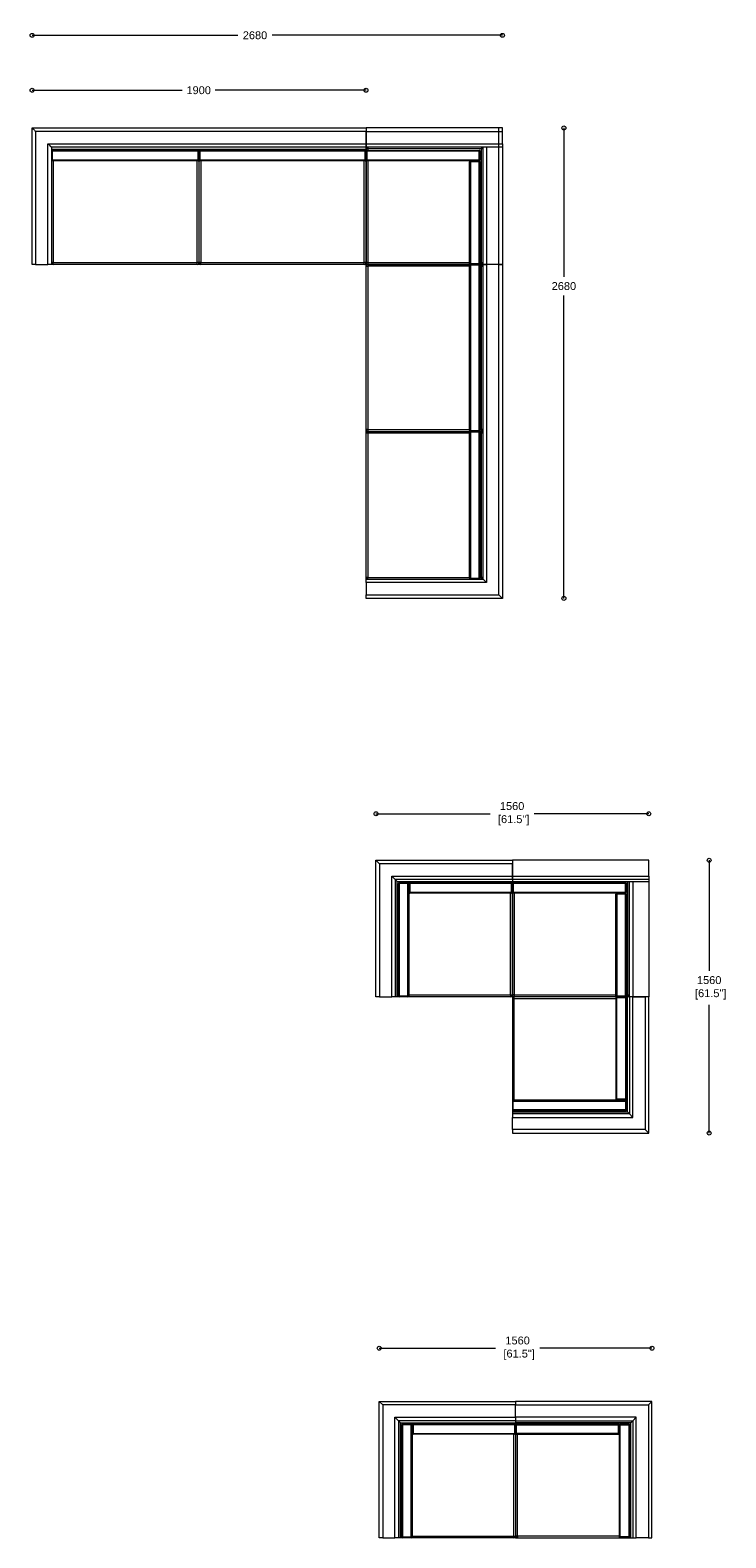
# Model space of a CAD drawing. Header units: millimetres. Extents: x 71 to 61091, y -7 to 19089.
# Tile 9 of 10: x 50438 to 54418, y 6950 to 15572. Entities that reach past the tile are written whole.
import ezdxf

# ---------------------------------------------------------------- set-up
doc = ezdxf.new("R2010")
doc.units = ezdxf.units.MM
doc.header["$PDSIZE"] = -1
doc.layers.add('BOSS DIM', color=3, linetype='Continuous', lineweight=9)
doc.layers.add('BOSS DRAWING', color=7, linetype='Continuous', lineweight=15)
doc.styles.add('ARIAL', font='arial.ttf')
doc.dimstyles.new('BOSS WEB', dxfattribs={"dimscale": 0, "dimtxt": 1.5, "dimasz": 1.5, "dimexe": 1, "dimexo": 1, "dimgap": 1, "dimtad": 0, "dimtih": 1, "dimtoh": 1, "dimdec": 0, "dimrnd": 5, "dimzin": 9, "dimdsep": 46, "dimtxsty": 'ARIAL', "dimblk": 'SMALL', "dimcen": 0, "dimse1": 1, "dimse2": 1, "dimclrd": 256, "dimclre": 256, "dimclrt": 256, "dimadec": 1, "dimazin": 2, "dimtfac": 1, "dimtdec": 0, "dimtofl": 0, "dimtmove": 0, "dimatfit": 3, "dimldrblk": 'SMALL', "dimfxl": 1, "dimtolj": 1, "dimtzin": 0, "dimlwd": -1, "dimlwe": -1, "dimarcsym": 0})

# ---------------------------------------------------------------- blocks, each defined once
blk = doc.blocks.new('_Small')
at = {"color": 0, "linetype": 'ByBlock', "lineweight": -2}
blk.add_circle((0, 0), 0.25, dxfattribs=at)
blk = doc.blocks.new('*D7')
at = {"layer": 'BOSS DIM', "transparency": 16777216}
for p, q in [((50449.4, 15542.1), (51626.9, 15542.1)), ((53139.4, 15542.1), (51821.9, 15542.1))]:
    blk.add_line(p, q, dxfattribs=at)
at = {"layer": 'Defpoints', "color": 0, "transparency": 16777216}
for p in [(53139.4, 15542.1), (50449.4, 15012.3), (53139.4, 15012.3)]:
    blk.add_point(p, dxfattribs=at)
at = {"layer": 'BOSS DIM', "transparency": 16777216, "xscale": 44.99999999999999, "yscale": 44.99999999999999, "zscale": 44.99999999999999, "rotation": 180}
blk.add_blockref('_Small', (50449.4, 15542.1), dxfattribs=at)
at = {"layer": 'BOSS DIM', "transparency": 16777216, "xscale": 44.99999999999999, "yscale": 44.99999999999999, "zscale": 44.99999999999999}
blk.add_blockref('_Small', (53139.4, 15542.1), dxfattribs=at)
at = {"layer": 'BOSS DIM', "transparency": 16777216, "insert": (51724.4, 15542.1), "char_height": 45, "width": 194.45, "attachment_point": 5, "style": 'ARIAL'}
blk.add_mtext('\\A1;2680', dxfattribs=at)
blk = doc.blocks.new('*D8')
at = {"layer": 'BOSS DIM', "transparency": 16777216}
for p, q in [((53491.2, 15012.3), (53491.2, 14161)), ((53491.2, 12322.3), (53491.2, 14055))]:
    blk.add_line(p, q, dxfattribs=at)
at = {"layer": 'Defpoints', "color": 0, "transparency": 16777216}
for p in [(53139.4, 15012.3), (53139.4, 12322.3), (53491.2, 12322.3)]:
    blk.add_point(p, dxfattribs=at)
at = {"layer": 'BOSS DIM', "transparency": 16777216, "xscale": 44.99999999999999, "yscale": 44.99999999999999, "zscale": 44.99999999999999}
for p, rotation in [((53491.2, 15012.3), 90), ((53491.2, 12322.3), 270)]:
    blk.add_blockref('_Small', p, dxfattribs=dict(at, rotation=rotation))
at = {"layer": 'BOSS DIM', "transparency": 16777216, "insert": (53491.2, 14108), "char_height": 45, "attachment_point": 5, "style": 'ARIAL'}
blk.add_mtext('\\A1;2680', dxfattribs=at)
blk = doc.blocks.new('*D6')
at = {"layer": 'BOSS DIM', "transparency": 16777216}
for p, q in [((50449.4, 15227.9), (51307.3, 15227.9)), ((52359.4, 15227.9), (51497.3, 15227.9))]:
    blk.add_line(p, q, dxfattribs=at)
at = {"layer": 'Defpoints', "color": 0, "transparency": 16777216}
for p in [(52359.4, 15227.9), (50449.4, 15012.3), (52359.4, 15012.3)]:
    blk.add_point(p, dxfattribs=at)
at = {"layer": 'BOSS DIM', "transparency": 16777216, "xscale": 44.99999999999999, "yscale": 44.99999999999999, "zscale": 44.99999999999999, "rotation": 180}
blk.add_blockref('_Small', (50449.4, 15227.9), dxfattribs=at)
at = {"layer": 'BOSS DIM', "transparency": 16777216, "xscale": 44.99999999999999, "yscale": 44.99999999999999, "zscale": 44.99999999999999}
blk.add_blockref('_Small', (52359.4, 15227.9), dxfattribs=at)
at = {"layer": 'BOSS DIM', "transparency": 16777216, "insert": (51402.3, 15227.9), "char_height": 45, "width": 194.45, "attachment_point": 5, "style": 'ARIAL'}
blk.add_mtext('\\A1;1900', dxfattribs=at)
blk = doc.blocks.new('*D13')
at = {"layer": 'BOSS DIM', "transparency": 16777216}
for p, q in [((52416.4, 11090.5), (53068.5, 11090.5)), ((53976.4, 11090.5), (53321.5, 11090.5))]:
    blk.add_line(p, q, dxfattribs=at)
at = {"layer": 'Defpoints', "color": 0, "transparency": 16777216}
for p in [(53976.4, 11090.5), (52416.4, 10824.7), (53976.4, 10824.7)]:
    blk.add_point(p, dxfattribs=at)
at = {"layer": 'BOSS DIM', "transparency": 16777216, "xscale": 44.99999999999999, "yscale": 44.99999999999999, "zscale": 44.99999999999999, "rotation": 180}
blk.add_blockref('_Small', (52416.4, 11090.5), dxfattribs=at)
at = {"layer": 'BOSS DIM', "transparency": 16777216, "xscale": 44.99999999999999, "yscale": 44.99999999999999, "zscale": 44.99999999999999}
blk.add_blockref('_Small', (53976.4, 11090.5), dxfattribs=at)
at = {"layer": 'BOSS DIM', "transparency": 16777216, "insert": (53195, 11090.5), "char_height": 45, "width": 194.45, "attachment_point": 5, "style": 'ARIAL'}
blk.add_mtext('\\A1;1560\\P [61.5"]', dxfattribs=at)
blk = doc.blocks.new('*D18')
at = {"layer": 'BOSS DIM', "transparency": 16777216}
for p, q in [((54322.2, 10824.7), (54322.2, 10191.6)), ((54322.2, 9264.7), (54322.2, 9998.7))]:
    blk.add_line(p, q, dxfattribs=at)
at = {"layer": 'Defpoints', "color": 0, "transparency": 16777216}
for p in [(53976.4, 10824.7), (53976.4, 9264.7), (54322.2, 9264.7)]:
    blk.add_point(p, dxfattribs=at)
at = {"layer": 'BOSS DIM', "transparency": 16777216, "xscale": 44.99999999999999, "yscale": 44.99999999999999, "zscale": 44.99999999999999}
for p, rotation in [((54322.2, 10824.7), 90), ((54322.2, 9264.7), 270)]:
    blk.add_blockref('_Small', p, dxfattribs=dict(at, rotation=rotation))
at = {"layer": 'BOSS DIM', "transparency": 16777216, "insert": (54322.2, 10095.2), "char_height": 45, "attachment_point": 5, "style": 'ARIAL'}
blk.add_mtext('\\A1;1560\\P [61.5"]', dxfattribs=at)
blk = doc.blocks.new('*D21')
at = {"layer": 'BOSS DIM', "transparency": 16777216}
for p, q in [((52435.1, 8034.4), (53099.9, 8034.4)), ((53995.1, 8034.4), (53352.9, 8034.4))]:
    blk.add_line(p, q, dxfattribs=at)
at = {"layer": 'Defpoints', "color": 0, "transparency": 16777216}
for p in [(53995.1, 8034.4), (52435.1, 7730.1), (53995.1, 7730.1)]:
    blk.add_point(p, dxfattribs=at)
at = {"layer": 'BOSS DIM', "transparency": 16777216, "xscale": 44.99999999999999, "yscale": 44.99999999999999, "zscale": 44.99999999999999, "rotation": 180}
blk.add_blockref('_Small', (52435.1, 8034.4), dxfattribs=at)
at = {"layer": 'BOSS DIM', "transparency": 16777216, "xscale": 44.99999999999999, "yscale": 44.99999999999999, "zscale": 44.99999999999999}
blk.add_blockref('_Small', (53995.1, 8034.4), dxfattribs=at)
at = {"layer": 'BOSS DIM', "transparency": 16777216, "insert": (53226.4, 8034.4), "char_height": 45, "width": 194.45, "attachment_point": 5, "style": 'ARIAL'}
blk.add_mtext('\\A1;1560\\P [61.5"]', dxfattribs=at)

msp = doc.modelspace()

# ---------------------------------------------------------------- linework, layer by layer
at = {"color": 7, "linetype": 'Continuous', "lineweight": 15}
for p, q in [((50449.4, 14232.3), (50449.4, 15012.3)), ((50449.4, 15012.3), (52359.4, 15012.3)), ((52359.4, 15012.3), (52359.4, 14992.3)), ((53139.4, 15012.3), (52359.4, 15012.3)), ((52359.4, 15012.3), (52359.4, 14922.3)), ((53139.4, 14922.3), (53139.4, 15012.3)), ((50469.4, 14992.3), (50469.4, 14232.3)), ((52359.4, 14992.3), (50469.4, 14992.3)), ((50539.4, 14922.3), (52359.4, 14922.3)), ((50539.4, 14232.3), (50539.4, 14922.3)), ((52359.4, 14922.3), (52359.4, 14992.3)), ((52359.4, 14922.3), (52359.4, 14902.3)), ((52359.4, 14922.3), (53139.4, 14922.3)), ((52359.4, 14902.3), (52359.4, 14922.3)), ((53139.4, 14922.3), (53139.4, 14902.3)), ((52359.4, 14902.3), (50559.4, 14902.3)), ((50559.4, 14902.3), (50559.4, 14232.3)), ((50559.4, 14890.3), (52359.4, 14890.3)), ((50564.4, 14879.3), (50559.4, 14879.3)), ((50559.4, 14829.3), (50564.4, 14829.3)), ((50564.4, 14879.3), (50564.4, 14884.3)), ((50564.4, 14884.3), (51399.4, 14884.3)), ((50564.4, 14879.3), (50564.4, 14829.3)), ((51399.4, 14879.3), (50564.4, 14879.3)), ((50564.4, 14829.3), (51399.4, 14829.3)), ((50564.4, 14824.3), (50564.4, 14829.3)), ((51399.4, 14879.3), (51399.4, 14884.3)), ((51399.4, 14879.3), (51404.4, 14879.3)), ((51399.4, 14829.3), (51399.4, 14879.3)), ((51404.4, 14829.3), (51399.4, 14829.3)), ((51399.4, 14824.3), (51399.4, 14829.3)), ((51404.4, 14879.3), (51404.4, 14890.3)), ((51404.4, 14879.3), (51409.4, 14879.3)), ((51404.4, 14829.3), (51404.4, 14879.3)), ((51409.4, 14829.3), (51404.4, 14829.3)), ((51404.4, 14242.3), (51404.4, 14829.3)), ((51409.4, 14879.3), (51409.4, 14884.3)), ((51409.4, 14884.3), (52354.4, 14884.3)), ((52354.4, 14879.3), (51409.4, 14879.3)), ((51409.4, 14879.3), (51409.4, 14829.3)), ((51409.4, 14829.3), (52354.4, 14829.3)), ((51409.4, 14824.3), (51409.4, 14829.3)), ((52354.4, 14879.3), (52354.4, 14884.3)), ((52354.4, 14829.3), (52354.4, 14879.3)), ((52354.4, 14879.3), (52359.4, 14879.3)), ((52359.4, 14829.3), (52354.4, 14829.3)), ((52354.4, 14824.3), (52354.4, 14829.3)), ((52359.4, 14890.3), (52359.4, 14902.3)), ((52359.4, 14892.3), (52359.4, 14902.3)), ((53139.4, 14902.3), (52359.4, 14902.3)), ((52359.4, 14879.3), (52359.4, 14892.3)), ((52359.4, 14892.3), (52369.4, 14892.3)), ((52359.4, 14890.3), (52359.4, 14879.3)), ((52359.4, 14879.3), (52359.4, 14829.3)), ((52359.4, 14879.3), (52364.4, 14879.3)), ((52359.4, 14829.3), (52359.4, 14879.3)), ((52359.4, 14829.3), (52359.4, 14242.3)), ((52364.4, 14829.3), (52359.4, 14829.3)), ((52359.4, 14242.3), (52359.4, 14829.3)), ((52364.4, 14884.3), (53006.4, 14884.3)), ((52364.4, 14884.3), (52364.4, 14879.3)), ((52364.4, 14879.3), (52364.4, 14829.3)), ((53006.4, 14879.3), (52364.4, 14879.3)), ((52364.4, 14829.3), (53006.4, 14829.3)), ((52364.4, 14829.3), (52364.4, 14824.3)), ((52369.4, 14902.3), (52369.4, 14892.3)), ((53019.4, 14892.3), (52369.4, 14892.3)), ((53006.4, 14884.3), (53006.4, 14879.3)), ((53006.4, 14829.3), (53006.4, 14879.3)), ((53006.4, 14879.3), (53011.4, 14879.3)), ((53011.4, 14829.3), (53006.4, 14829.3)), ((53006.4, 14829.3), (53006.4, 14824.3)), ((53011.4, 14879.3), (53011.4, 14829.3)), ((53019.4, 14902.3), (53019.4, 14892.3)), ((53019.4, 14242.3), (53019.4, 14892.3)), ((53029.4, 14892.3), (53019.4, 14892.3)), ((53029.4, 14232.3), (53029.4, 14902.3)), ((53049.4, 14902.3), (53049.4, 14232.3)), ((53139.4, 14902.3), (53139.4, 14232.3)), ((51399.4, 14824.3), (50564.4, 14824.3)), ((52354.4, 14824.3), (51409.4, 14824.3)), ((53006.4, 14824.3), (52364.4, 14824.3)), ((52951.4, 14237.3), (52951.4, 14819.3)), ((52951.4, 14819.3), (52956.4, 14819.3)), ((52956.4, 14824.3), (53006.4, 14824.3)), ((52956.4, 14819.3), (52956.4, 14824.3)), ((53006.4, 14819.3), (52956.4, 14819.3)), ((52956.4, 14819.3), (52956.4, 14237.3)), ((53006.4, 14824.3), (53006.4, 14819.3)), ((53006.4, 14819.3), (53011.4, 14819.3)), ((53006.4, 14237.3), (53006.4, 14819.3)), ((53011.4, 14819.3), (53011.4, 14237.3)), ((50469.4, 14232.3), (50449.4, 14232.3)), ((50469.4, 14232.3), (50539.4, 14232.3)), ((50559.4, 14232.3), (50539.4, 14232.3)), ((50569.4, 14242.3), (50559.4, 14242.3)), ((50569.4, 14232.3), (50559.4, 14232.3)), ((50569.4, 14242.3), (51394.4, 14242.3)), ((50569.4, 14232.3), (50569.4, 14242.3)), ((51394.4, 14232.3), (50569.4, 14232.3)), ((51404.4, 14242.3), (51394.4, 14242.3)), ((51394.4, 14232.3), (51394.4, 14242.3)), ((51414.4, 14232.3), (51394.4, 14232.3)), ((51414.4, 14242.3), (51404.4, 14242.3)), ((51414.4, 14242.3), (52349.4, 14242.3)), ((51414.4, 14232.3), (51414.4, 14242.3)), ((52349.4, 14232.3), (51414.4, 14232.3)), ((52359.4, 14242.3), (52349.4, 14242.3)), ((52349.4, 14232.3), (52349.4, 14242.3)), ((52359.4, 14232.3), (52349.4, 14232.3)), ((52359.4, 14242.3), (52359.4, 14232.3)), ((52369.4, 14242.3), (52359.4, 14242.3)), ((52359.4, 14232.3), (52359.4, 14242.3)), ((52359.4, 14232.3), (52362.4, 14235.3)), ((52369.4, 14232.3), (52359.4, 14232.3)), ((52359.4, 14232.3), (52369.4, 14232.3)), ((52359.4, 14232.3), (52362.4, 14229.4)), ((52359.4, 14232.3), (52369.4, 14232.3)), ((52359.4, 14222.3), (52359.4, 14232.3)), ((52369.4, 14242.3), (52369.4, 14232.3)), ((52956.4, 14232.3), (52369.4, 14232.3)), ((52369.4, 14232.3), (52956.4, 14232.3)), ((52369.4, 14232.3), (52956.4, 14232.3)), ((52369.4, 14232.3), (52369.4, 14222.3)), ((52951.4, 14237.3), (52956.4, 14237.3)), ((52956.4, 14227.3), (52951.4, 14227.3)), ((52951.4, 13282.3), (52951.4, 14227.3)), ((52956.4, 14237.3), (53006.4, 14237.3)), ((52956.4, 14232.3), (52956.4, 14237.3)), ((53006.4, 14232.3), (52956.4, 14232.3)), ((52956.4, 14232.3), (53006.4, 14232.3)), ((52956.4, 14227.3), (52956.4, 14232.3)), ((52956.4, 14232.3), (53006.4, 14232.3)), ((53006.4, 14227.3), (52956.4, 14227.3)), ((52956.4, 14227.3), (52956.4, 13282.3)), ((53006.4, 14237.3), (53006.4, 14232.3)), ((53006.4, 14237.3), (53011.4, 14237.3)), ((53019.4, 14232.3), (53006.4, 14232.3)), ((53006.4, 14232.3), (53019.4, 14232.3)), ((53006.4, 14232.3), (53006.4, 14227.3)), ((53006.4, 14232.3), (53019.4, 14232.3)), ((53006.4, 13282.3), (53006.4, 14227.3)), ((53011.4, 14227.3), (53006.4, 14227.3)), ((53011.4, 14227.3), (53011.4, 13282.3)), ((53019.4, 14242.3), (53029.4, 14242.3)), ((53019.4, 14242.3), (53019.4, 14232.3)), ((53029.4, 14232.3), (53019.4, 14232.3)), ((53019.4, 14232.3), (53029.4, 14232.3)), ((53019.4, 14232.3), (53019.4, 14222.3)), ((53019.4, 14232.3), (53029.4, 14232.3)), ((53049.4, 14232.3), (53029.4, 14232.3)), ((53029.4, 14232.3), (53049.4, 14232.3)), ((53029.4, 12432.3), (53029.4, 14232.3)), ((53029.4, 14232.3), (53049.4, 14232.3)), ((53139.4, 14232.3), (53049.4, 14232.3)), ((53119.4, 14232.3), (53049.4, 14232.3)), ((53049.4, 14232.3), (53049.4, 12412.3)), ((53119.4, 14232.3), (53049.4, 14232.3)), ((53119.4, 14232.3), (53139.4, 14232.3)), ((53119.4, 12342.3), (53119.4, 14232.3)), ((53119.4, 14232.3), (53139.4, 14232.3)), ((53139.4, 14232.3), (53139.4, 12322.3)), ((52359.4, 13287.3), (52359.4, 14222.3)), ((52359.4, 14222.3), (52369.4, 14222.3)), ((52369.4, 14222.3), (52369.4, 13287.3)), ((53019.4, 13287.3), (53019.4, 14222.3)), ((53019.4, 14222.3), (53029.4, 14222.3)), ((52369.4, 13287.3), (52359.4, 13287.3)), ((52359.4, 13267.3), (52359.4, 13287.3)), ((52369.4, 13287.3), (52369.4, 13277.3)), ((52369.4, 13277.3), (52956.4, 13277.3)), ((52369.4, 13267.3), (52369.4, 13277.3)), ((52956.4, 13282.3), (52951.4, 13282.3)), ((52956.4, 13282.3), (52956.4, 13277.3)), ((52956.4, 13282.3), (53006.4, 13282.3)), ((52956.4, 13277.3), (52956.4, 13272.3)), ((52956.4, 13277.3), (53006.4, 13277.3)), ((53011.4, 13282.3), (53006.4, 13282.3)), ((53006.4, 13277.3), (53006.4, 13282.3)), ((53006.4, 13272.3), (53006.4, 13277.3)), ((53006.4, 13277.3), (53019.4, 13277.3)), ((53019.4, 13287.3), (53019.4, 13277.3)), ((53029.4, 13287.3), (53019.4, 13287.3)), ((53019.4, 13277.3), (53019.4, 13267.3)), ((52359.4, 12442.3), (52359.4, 13267.3)), ((52369.4, 13267.3), (52359.4, 13267.3)), ((52369.4, 13267.3), (52369.4, 12442.3)), ((52951.4, 12437.3), (52951.4, 13272.3)), ((52951.4, 13272.3), (52956.4, 13272.3)), ((52956.4, 13272.3), (52956.4, 12437.3)), ((53006.4, 13272.3), (52956.4, 13272.3)), ((53006.4, 12437.3), (53006.4, 13272.3)), ((53006.4, 13272.3), (53011.4, 13272.3)), ((53011.4, 13272.3), (53011.4, 12437.3)), ((53029.4, 13267.3), (53019.4, 13267.3)), ((53019.4, 12442.3), (53019.4, 13267.3)), ((52369.4, 12442.3), (52359.4, 12442.3)), ((52359.4, 12432.3), (52359.4, 12442.3)), ((52359.4, 12412.3), (52359.4, 12432.3)), ((52359.4, 12432.3), (53029.4, 12432.3)), ((52369.4, 12432.3), (52369.4, 12442.3)), ((52951.4, 12437.3), (52956.4, 12437.3)), ((52956.4, 12437.3), (53006.4, 12437.3)), ((52956.4, 12432.3), (52956.4, 12437.3)), ((53006.4, 12437.3), (53011.4, 12437.3)), ((53006.4, 12437.3), (53006.4, 12432.3)), ((53019.4, 12442.3), (53019.4, 12432.3)), ((53029.4, 12442.3), (53019.4, 12442.3)), ((53049.4, 12412.3), (53029.4, 12432.3)), ((52359.4, 12412.3), (52359.4, 12342.3)), ((53049.4, 12412.3), (52359.4, 12412.3)), ((52359.4, 12342.3), (53119.4, 12342.3)), ((52359.4, 12322.3), (52359.4, 12342.3)), ((53119.4, 12342.3), (53139.4, 12322.3)), ((53139.4, 12322.3), (52359.4, 12322.3)), ((52436.4, 10804.7), (52416.4, 10824.7)), ((52416.4, 10824.7), (53196.4, 10824.7)), ((52416.4, 10044.7), (52416.4, 10824.7)), ((53196.4, 10804.7), (52436.4, 10804.7)), ((52436.4, 10804.7), (52436.4, 10044.7)), ((53976.4, 10824.7), (53196.4, 10824.7)), ((53196.4, 10824.7), (53196.4, 10734.7)), ((53196.4, 10824.7), (53196.4, 10804.7)), ((53196.4, 10734.7), (53196.4, 10804.7)), ((53976.4, 10734.7), (53976.4, 10824.7)), ((52506.4, 10734.7), (53196.4, 10734.7)), ((52506.4, 10044.7), (52506.4, 10734.7)), ((52506.4, 10734.7), (52526.4, 10714.7)), ((53196.4, 10714.7), (52526.4, 10714.7)), ((52526.4, 10714.7), (52526.4, 10044.7)), ((52538.4, 10702.7), (52526.4, 10714.7)), ((52538.4, 10044.7), (52538.4, 10702.7)), ((52538.4, 10702.7), (53196.4, 10702.7)), ((52544.4, 10049.7), (52544.4, 10691.7)), ((52544.4, 10691.7), (52549.4, 10691.7)), ((52549.4, 10696.7), (52599.4, 10696.7)), ((52549.4, 10691.7), (52549.4, 10696.7)), ((52549.4, 10691.7), (52549.4, 10049.7)), ((52599.4, 10691.7), (52549.4, 10691.7)), ((52599.4, 10696.7), (52599.4, 10691.7)), ((52599.4, 10049.7), (52599.4, 10691.7)), ((52599.4, 10691.7), (52604.4, 10691.7)), ((52604.4, 10691.7), (52609.4, 10691.7)), ((52604.4, 10641.7), (52604.4, 10691.7)), ((52604.4, 10691.7), (52604.4, 10049.7)), ((52609.4, 10691.7), (52609.4, 10696.7)), ((52609.4, 10696.7), (53191.4, 10696.7)), ((53191.4, 10691.7), (52609.4, 10691.7)), ((52609.4, 10691.7), (52609.4, 10641.7)), ((53191.4, 10691.7), (53191.4, 10696.7)), ((53191.4, 10641.7), (53191.4, 10691.7)), ((53191.4, 10691.7), (53196.4, 10691.7)), ((53196.4, 10734.7), (53976.4, 10734.7)), ((53196.4, 10714.7), (53196.4, 10734.7)), ((53196.4, 10734.7), (53196.4, 10714.7)), ((53976.4, 10714.7), (53196.4, 10714.7)), ((53196.4, 10714.7), (53196.4, 10702.7)), ((53196.4, 10714.7), (53196.4, 10702.7)), ((53196.4, 10702.7), (53976.4, 10702.7)), ((53196.4, 10691.7), (53196.4, 10702.7)), ((53196.4, 10702.7), (53196.4, 10691.7)), ((53196.4, 10691.7), (53201.4, 10691.7)), ((53196.4, 10641.7), (53196.4, 10691.7)), ((53196.4, 10691.7), (53196.4, 10641.7)), ((53201.4, 10696.7), (53843.4, 10696.7)), ((53201.4, 10696.7), (53201.4, 10691.7)), ((53843.4, 10691.7), (53201.4, 10691.7)), ((53201.4, 10691.7), (53201.4, 10641.7)), ((53843.4, 10696.7), (53843.4, 10691.7)), ((53843.4, 10641.7), (53843.4, 10691.7)), ((53843.4, 10691.7), (53848.4, 10691.7)), ((53848.4, 10691.7), (53848.4, 10641.7)), ((53866.4, 10044.7), (53866.4, 10702.7)), ((53976.4, 10734.7), (53976.4, 10714.7)), ((53976.4, 10714.7), (53976.4, 10702.7)), ((53976.4, 10702.7), (53976.4, 10044.7)), ((52609.4, 10641.7), (52604.4, 10641.7)), ((52609.4, 10641.7), (53191.4, 10641.7)), ((52609.4, 10636.7), (52609.4, 10641.7)), ((53191.4, 10636.7), (52609.4, 10636.7)), ((53196.4, 10641.7), (53191.4, 10641.7)), ((53191.4, 10636.7), (53191.4, 10641.7)), ((53201.4, 10641.7), (53196.4, 10641.7)), ((53196.4, 10054.7), (53196.4, 10641.7)), ((53196.4, 10641.7), (53196.4, 10054.7)), ((53201.4, 10641.7), (53843.4, 10641.7)), ((53201.4, 10641.7), (53201.4, 10636.7)), ((53843.4, 10636.7), (53201.4, 10636.7)), ((53788.4, 10049.7), (53788.4, 10631.7)), ((53788.4, 10631.7), (53793.4, 10631.7)), ((53793.4, 10636.7), (53843.4, 10636.7)), ((53793.4, 10631.7), (53793.4, 10636.7)), ((53843.4, 10631.7), (53793.4, 10631.7)), ((53793.4, 10631.7), (53793.4, 10049.7)), ((53848.4, 10641.7), (53843.4, 10641.7)), ((53843.4, 10641.7), (53843.4, 10636.7)), ((53843.4, 10636.7), (53843.4, 10631.7)), ((53843.4, 10631.7), (53848.4, 10631.7)), ((53843.4, 10049.7), (53843.4, 10631.7)), ((53848.4, 10631.7), (53848.4, 10049.7)), ((52436.4, 10044.7), (52416.4, 10044.7)), ((52436.4, 10044.7), (52506.4, 10044.7)), ((52526.4, 10044.7), (52506.4, 10044.7)), ((52538.4, 10044.7), (52526.4, 10044.7)), ((52549.4, 10044.7), (52538.4, 10044.7)), ((52544.4, 10049.7), (52549.4, 10049.7)), ((52549.4, 10049.7), (52599.4, 10049.7)), ((52549.4, 10044.7), (52549.4, 10049.7)), ((52599.4, 10044.7), (52549.4, 10044.7)), ((52599.4, 10049.7), (52604.4, 10049.7)), ((52599.4, 10049.7), (52599.4, 10044.7)), ((53186.4, 10044.7), (52599.4, 10044.7)), ((53186.4, 10054.7), (53196.4, 10054.7)), ((53186.4, 10054.7), (53186.4, 10044.7)), ((53196.4, 10044.7), (53186.4, 10044.7)), ((53196.4, 10044.7), (53193.5, 10047.6)), ((53206.4, 10054.7), (53196.4, 10054.7)), ((53196.4, 10044.7), (53196.4, 10054.7)), ((53196.4, 10054.7), (53196.4, 10044.7)), ((53196.4, 10044.7), (53199.3, 10047.6)), ((53206.4, 10044.7), (53196.4, 10044.7)), ((53206.4, 10044.7), (53196.4, 10044.7)), ((53196.4, 10044.7), (53199.3, 10041.7)), ((53196.4, 10044.7), (53196.4, 10034.7)), ((53206.4, 10034.7), (53196.4, 10034.7)), ((53196.4, 10034.7), (53196.4, 9447.7)), ((53206.4, 10054.7), (53206.4, 10044.7)), ((53793.4, 10044.7), (53206.4, 10044.7)), ((53793.4, 10044.7), (53206.4, 10044.7)), ((53206.4, 10034.7), (53206.4, 10044.7)), ((53788.4, 10049.7), (53793.4, 10049.7)), ((53788.4, 10039.7), (53793.4, 10039.7)), ((53788.4, 10039.7), (53788.4, 9457.7)), ((53793.4, 10049.7), (53843.4, 10049.7)), ((53793.4, 10044.7), (53793.4, 10049.7)), ((53843.4, 10044.7), (53793.4, 10044.7)), ((53843.4, 10044.7), (53793.4, 10044.7)), ((53793.4, 10044.7), (53793.4, 10039.7)), ((53793.4, 10039.7), (53843.4, 10039.7)), ((53793.4, 9457.7), (53793.4, 10039.7)), ((53843.4, 10049.7), (53843.4, 10044.7)), ((53843.4, 10049.7), (53848.4, 10049.7)), ((53856.4, 10044.7), (53843.4, 10044.7)), ((53843.4, 10039.7), (53843.4, 10044.7)), ((53854.4, 10044.7), (53843.4, 10044.7)), ((53843.4, 10039.7), (53843.4, 9457.7)), ((53843.4, 10039.7), (53848.4, 10039.7)), ((53848.4, 9457.7), (53848.4, 10039.7)), ((53854.4, 9386.7), (53854.4, 10044.7)), ((53866.4, 10044.7), (53854.4, 10044.7)), ((53856.4, 10054.7), (53866.4, 10054.7)), ((53856.4, 10054.7), (53856.4, 10044.7)), ((53866.4, 10044.7), (53856.4, 10044.7)), ((53886.4, 10044.7), (53866.4, 10044.7)), ((53866.4, 10044.7), (53866.4, 9374.7)), ((53886.4, 10044.7), (53866.4, 10044.7)), ((53976.4, 10044.7), (53886.4, 10044.7)), ((53886.4, 9354.7), (53886.4, 10044.7)), ((53886.4, 10044.7), (53956.4, 10044.7)), ((53956.4, 10044.7), (53956.4, 9284.7)), ((53976.4, 10044.7), (53956.4, 10044.7)), ((53976.4, 9264.7), (53976.4, 10044.7)), ((53201.4, 9447.7), (53196.4, 9447.7)), ((53196.4, 9447.7), (53196.4, 9397.7)), ((53196.4, 9397.7), (53201.4, 9397.7)), ((53196.4, 9397.7), (53196.4, 9386.7)), ((53843.4, 9452.7), (53201.4, 9452.7)), ((53201.4, 9447.7), (53201.4, 9452.7)), ((53201.4, 9447.7), (53843.4, 9447.7)), ((53201.4, 9397.7), (53201.4, 9447.7)), ((53843.4, 9397.7), (53201.4, 9397.7)), ((53201.4, 9392.7), (53201.4, 9397.7)), ((53788.4, 9457.7), (53793.4, 9457.7)), ((53843.4, 9457.7), (53793.4, 9457.7)), ((53793.4, 9457.7), (53793.4, 9452.7)), ((53793.4, 9452.7), (53843.4, 9452.7)), ((53843.4, 9457.7), (53848.4, 9457.7)), ((53843.4, 9452.7), (53843.4, 9457.7)), ((53843.4, 9447.7), (53843.4, 9452.7)), ((53843.4, 9447.7), (53843.4, 9397.7)), ((53848.4, 9447.7), (53843.4, 9447.7)), ((53843.4, 9392.7), (53843.4, 9397.7)), ((53843.4, 9397.7), (53848.4, 9397.7)), ((53848.4, 9397.7), (53848.4, 9447.7)), ((53196.4, 9386.7), (53854.4, 9386.7)), ((53196.4, 9386.7), (53196.4, 9374.7)), ((53866.4, 9374.7), (53196.4, 9374.7)), ((53196.4, 9374.7), (53196.4, 9354.7)), ((53196.4, 9354.7), (53886.4, 9354.7)), ((53196.4, 9284.7), (53196.4, 9354.7)), ((53201.4, 9392.7), (53843.4, 9392.7)), ((53854.4, 9386.7), (53866.4, 9374.7)), ((53886.4, 9354.7), (53866.4, 9374.7)), ((53956.4, 9284.7), (53196.4, 9284.7)), ((53196.4, 9284.7), (53196.4, 9264.7)), ((53196.4, 9264.7), (53976.4, 9264.7)), ((53956.4, 9284.7), (53976.4, 9264.7)), ((52455.1, 7710.1), (52435.1, 7730.1)), ((52435.1, 7730.1), (53215.1, 7730.1)), ((52435.1, 6950.1), (52435.1, 7730.1)), ((53215.1, 7710.1), (52455.1, 7710.1)), ((52455.1, 7710.1), (52455.1, 6950.1)), ((53215.1, 7730.1), (53215.1, 7710.1)), ((53995.1, 7730.1), (53215.1, 7730.1)), ((53215.1, 7730.1), (53215.1, 7710.1)), ((53215.1, 7640.1), (53215.1, 7710.1)), ((53215.1, 7710.1), (53975.1, 7710.1)), ((53215.1, 7640.1), (53215.1, 7710.1)), ((53975.1, 7710.1), (53995.1, 7730.1)), ((53975.1, 7710.1), (53975.1, 6950.1)), ((53995.1, 6950.1), (53995.1, 7730.1)), ((52525.1, 7640.1), (53215.1, 7640.1)), ((52525.1, 6950.1), (52525.1, 7640.1)), ((52525.1, 7640.1), (52545.1, 7620.1)), ((53215.1, 7620.1), (52545.1, 7620.1)), ((52545.1, 7620.1), (52545.1, 6950.1)), ((52557.1, 7608.1), (52545.1, 7620.1)), ((52557.1, 6950.1), (52557.1, 7608.1)), ((52557.1, 7608.1), (53215.1, 7608.1)), ((52563.1, 6955.1), (52563.1, 7597.1)), ((52563.1, 7597.1), (52568.1, 7597.1)), ((52568.1, 7602.1), (52618.1, 7602.1)), ((52568.1, 7597.1), (52568.1, 7602.1)), ((52568.1, 7597.1), (52568.1, 6955.1)), ((52618.1, 7597.1), (52568.1, 7597.1)), ((52618.1, 7602.1), (52618.1, 7597.1)), ((52618.1, 6955.1), (52618.1, 7597.1)), ((52618.1, 7597.1), (52623.1, 7597.1)), ((52623.1, 7597.1), (52628.1, 7597.1)), ((52623.1, 7547.1), (52623.1, 7597.1)), ((52623.1, 7597.1), (52623.1, 6955.1)), ((52628.1, 7597.1), (52628.1, 7602.1)), ((52628.1, 7602.1), (53210.1, 7602.1)), ((53210.1, 7597.1), (52628.1, 7597.1)), ((52628.1, 7597.1), (52628.1, 7547.1)), ((53210.1, 7597.1), (53210.1, 7602.1)), ((53210.1, 7547.1), (53210.1, 7597.1)), ((53210.1, 7597.1), (53215.1, 7597.1)), ((53215.1, 7640.1), (53215.1, 7620.1)), ((53905.1, 7640.1), (53215.1, 7640.1)), ((53215.1, 7640.1), (53215.1, 7620.1)), ((53215.1, 7620.1), (53215.1, 7608.1)), ((53215.1, 7620.1), (53885.1, 7620.1)), ((53215.1, 7620.1), (53215.1, 7608.1)), ((53215.1, 7608.1), (53215.1, 7597.1)), ((53873.1, 7608.1), (53215.1, 7608.1)), ((53215.1, 7608.1), (53215.1, 7597.1)), ((53215.1, 7597.1), (53215.1, 7547.1)), ((53220.1, 7597.1), (53215.1, 7597.1)), ((53215.1, 7597.1), (53215.1, 7547.1)), ((53802.1, 7602.1), (53220.1, 7602.1)), ((53220.1, 7597.1), (53220.1, 7602.1)), ((53220.1, 7597.1), (53802.1, 7597.1)), ((53220.1, 7547.1), (53220.1, 7597.1)), ((53802.1, 7597.1), (53802.1, 7602.1)), ((53807.1, 7597.1), (53802.1, 7597.1)), ((53802.1, 7597.1), (53802.1, 7547.1)), ((53807.1, 7547.1), (53807.1, 7597.1)), ((53812.1, 7597.1), (53807.1, 7597.1)), ((53807.1, 7597.1), (53807.1, 6955.1)), ((53862.1, 7602.1), (53812.1, 7602.1)), ((53812.1, 7602.1), (53812.1, 7597.1)), ((53812.1, 6955.1), (53812.1, 7597.1)), ((53812.1, 7597.1), (53862.1, 7597.1)), ((53862.1, 7597.1), (53862.1, 7602.1)), ((53867.1, 7597.1), (53862.1, 7597.1)), ((53862.1, 7597.1), (53862.1, 6955.1)), ((53867.1, 6955.1), (53867.1, 7597.1)), ((53873.1, 7608.1), (53885.1, 7620.1)), ((53873.1, 6950.1), (53873.1, 7608.1)), ((53905.1, 7640.1), (53885.1, 7620.1)), ((53885.1, 7620.1), (53885.1, 6950.1)), ((53905.1, 6950.1), (53905.1, 7640.1)), ((52628.1, 7547.1), (52623.1, 7547.1)), ((52628.1, 7547.1), (53210.1, 7547.1)), ((52628.1, 7542.1), (52628.1, 7547.1)), ((53210.1, 7542.1), (52628.1, 7542.1)), ((53215.1, 7547.1), (53210.1, 7547.1)), ((53210.1, 7542.1), (53210.1, 7547.1)), ((53215.1, 7547.1), (53215.1, 6960.1)), ((53215.1, 7547.1), (53220.1, 7547.1)), ((53215.1, 7547.1), (53215.1, 6960.1)), ((53802.1, 7547.1), (53220.1, 7547.1)), ((53220.1, 7542.1), (53220.1, 7547.1)), ((53220.1, 7542.1), (53802.1, 7542.1)), ((53802.1, 7547.1), (53807.1, 7547.1)), ((53802.1, 7542.1), (53802.1, 7547.1)), ((52455.1, 6950.1), (52435.1, 6950.1)), ((52455.1, 6950.1), (52525.1, 6950.1)), ((52545.1, 6950.1), (52525.1, 6950.1)), ((52557.1, 6950.1), (52545.1, 6950.1)), ((52568.1, 6950.1), (52557.1, 6950.1)), ((52563.1, 6955.1), (52568.1, 6955.1)), ((52568.1, 6955.1), (52618.1, 6955.1)), ((52568.1, 6950.1), (52568.1, 6955.1)), ((52618.1, 6950.1), (52568.1, 6950.1)), ((52618.1, 6955.1), (52623.1, 6955.1)), ((52618.1, 6955.1), (52618.1, 6950.1)), ((53205.1, 6950.1), (52618.1, 6950.1)), ((53205.1, 6960.1), (53215.1, 6960.1)), ((53205.1, 6960.1), (53205.1, 6950.1)), ((53215.1, 6950.1), (53205.1, 6950.1)), ((53215.1, 6950.1), (53212.2, 6953)), ((53215.1, 6960.1), (53215.1, 6950.1)), ((53225.1, 6960.1), (53215.1, 6960.1)), ((53215.1, 6960.1), (53215.1, 6950.1)), ((53215.1, 6950.1), (53218.1, 6953)), ((53215.1, 6950.1), (53225.1, 6950.1)), ((53225.1, 6960.1), (53225.1, 6950.1)), ((53225.1, 6950.1), (53812.1, 6950.1)), ((53812.1, 6955.1), (53807.1, 6955.1)), ((53862.1, 6955.1), (53812.1, 6955.1)), ((53812.1, 6955.1), (53812.1, 6950.1)), ((53812.1, 6950.1), (53862.1, 6950.1)), ((53867.1, 6955.1), (53862.1, 6955.1)), ((53862.1, 6950.1), (53862.1, 6955.1)), ((53862.1, 6950.1), (53873.1, 6950.1)), ((53873.1, 6950.1), (53885.1, 6950.1)), ((53885.1, 6950.1), (53905.1, 6950.1)), ((53975.1, 6950.1), (53905.1, 6950.1)), ((53975.1, 6950.1), (53995.1, 6950.1))]:
    msp.add_line(p, q, dxfattribs=at)
at = {"color": 8, "linetype": 'Continuous', "lineweight": 15}
for p, q in [((50569.4, 14890.3), (50569.4, 14884.3)), ((51394.4, 14884.3), (51394.4, 14890.3)), ((51414.4, 14890.3), (51414.4, 14884.3)), ((52349.4, 14884.3), (52349.4, 14890.3)), ((52369.4, 14892.3), (52369.4, 14884.3)), ((50569.4, 14824.3), (50569.4, 14242.3)), ((51394.4, 14242.3), (51394.4, 14824.3)), ((51414.4, 14824.3), (51414.4, 14242.3)), ((52349.4, 14242.3), (52349.4, 14824.3)), ((52369.4, 14824.3), (52369.4, 14242.3)), ((52369.4, 14242.3), (52951.4, 14242.3)), ((53011.4, 14242.3), (53019.4, 14242.3)), ((52951.4, 14222.3), (52369.4, 14222.3)), ((53019.4, 14222.3), (53011.4, 14222.3)), ((52369.4, 13287.3), (52951.4, 13287.3)), ((53011.4, 13287.3), (53019.4, 13287.3)), ((52951.4, 13267.3), (52369.4, 13267.3)), ((53019.4, 13267.3), (53011.4, 13267.3)), ((52369.4, 12442.3), (52951.4, 12442.3)), ((53011.4, 12442.3), (53019.4, 12442.3)), ((53186.4, 10696.7), (53186.4, 10702.7)), ((53206.4, 10702.7), (53206.4, 10696.7)), ((53856.4, 10054.7), (53856.4, 10702.7)), ((53886.4, 10702.7), (53886.4, 10044.7)), ((53186.4, 10054.7), (53186.4, 10636.7)), ((53206.4, 10636.7), (53206.4, 10054.7)), ((52538.4, 10054.7), (52544.4, 10054.7)), ((52604.4, 10054.7), (53186.4, 10054.7)), ((53206.4, 10054.7), (53788.4, 10054.7)), ((53206.4, 10034.7), (53788.4, 10034.7)), ((53206.4, 9452.7), (53206.4, 10034.7)), ((53848.4, 10054.7), (53856.4, 10054.7)), ((53848.4, 10034.7), (53854.4, 10034.7)), ((53206.4, 9386.7), (53206.4, 9392.7)), ((53205.1, 7602.1), (53205.1, 7608.1)), ((53225.1, 7602.1), (53225.1, 7608.1)), ((53205.1, 6960.1), (53205.1, 7542.1)), ((53225.1, 6960.1), (53225.1, 7542.1)), ((52557.1, 6960.1), (52563.1, 6960.1)), ((52623.1, 6960.1), (53205.1, 6960.1)), ((53807.1, 6960.1), (53225.1, 6960.1)), ((53873.1, 6960.1), (53867.1, 6960.1))]:
    msp.add_line(p, q, dxfattribs=at)
at = {"color": 7, "linetype": 'Continuous', "lineweight": 15, "flags": 128}
for points in [[(50449.4, 15012.3), (50449.6, 15012.2), (50449.9, 15011.8), (50450.6, 15011.2), (50451.4, 15010.4), (50452.5, 15009.3), (50453.8, 15008), (50455.3, 15006.5), (50457, 15004.8), (50458.8, 15003), (50460.8, 15001), (50462.8, 14998.9), (50465, 14996.8), (50467.2, 14994.6), (50469.4, 14992.3)], [(50559.4, 14902.3), (50559.3, 14902.5), (50558.9, 14902.8), (50558.3, 14903.5), (50557.5, 14904.3), (50556.4, 14905.4), (50555.1, 14906.7), (50553.6, 14908.2), (50551.9, 14909.9), (50550.1, 14911.7), (50548.1, 14913.7), (50546.1, 14915.7), (50543.9, 14917.9), (50541.7, 14920.1), (50539.4, 14922.3)], [(52359.4, 14232.3), (52359.3, 14232.5), (52358.9, 14232.8), (52358.3, 14233.5), (52357.5, 14234.3), (52356.5, 14235.3)]]:
    msp.add_lwpolyline(points, dxfattribs=at)
at = {"color": 7, "linetype": 'Continuous', "lineweight": 15}
for centre, radius, start, end in [((50564.4, 14879.3), 5, 90, 180), ((50564.4, 14829.3), 5, 180, 270), ((51399.4, 14879.3), 5, 0, 90), ((51399.4, 14829.3), 5, 270, 0), ((51409.4, 14879.3), 5, 90, 180), ((51409.4, 14829.3), 5, 180, 270), ((52354.4, 14879.3), 5, 0, 90), ((52354.4, 14829.3), 5, 270, 0), ((52369.4, 14892.3), 10, 90, 180), ((52364.4, 14879.3), 5, 90, 180), ((52364.4, 14829.3), 5, 180, 270), ((53006.4, 14879.3), 5, 0, 90), ((53006.4, 14829.3), 5, 270, 0), ((53019.4, 14892.3), 10, 0, 90), ((52956.4, 14819.3), 5, 90, 180), ((53006.4, 14819.3), 5, 0, 90), ((50569.4, 14242.3), 10, 180, 270), ((51394.4, 14242.3), 10, 270, 0), ((51414.4, 14242.3), 10, 180, 270), ((52349.4, 14242.3), 10, 270, 0), ((52369.4, 14242.3), 10, 180, 270), ((52369.4, 14222.3), 10, 90, 180), ((52956.4, 14237.3), 5, 180, 270), ((52956.4, 14227.3), 5, 90, 180), ((53006.4, 14237.3), 5, 270, 0), ((53006.4, 14227.3), 5, 0, 90), ((53019.4, 14242.3), 10, 270, 0), ((53019.4, 14222.3), 10, 0, 90), ((52369.4, 13287.3), 10, 180, 270), ((52369.4, 13267.3), 10, 90, 180), ((52956.4, 13282.3), 5, 180, 270), ((52956.4, 13272.3), 5, 90, 180), ((53006.4, 13282.3), 5, 270, 0), ((53006.4, 13272.3), 5, 0, 90), ((53019.4, 13287.3), 10, 270, 0), ((53019.4, 13267.3), 10, 0, 90), ((52369.4, 12442.3), 10, 180, 270), ((52956.4, 12437.3), 5, 180, 270), ((53006.4, 12437.3), 5, 270, 0), ((53019.4, 12442.3), 10, 270, 0), ((52549.4, 10691.7), 5, 90, 180), ((52599.4, 10691.7), 5, 0, 90), ((52609.4, 10691.7), 5, 90, 180), ((53191.4, 10691.7), 5, 0, 90), ((53201.4, 10691.7), 5, 90, 180), ((53843.4, 10691.7), 5, 0, 90), ((52609.4, 10641.7), 5, 180, 270), ((53191.4, 10641.7), 5, 270, 0), ((53201.4, 10641.7), 5, 180, 270), ((53793.4, 10631.7), 5, 90, 180), ((53843.4, 10641.7), 5, 270, 0), ((53843.4, 10631.7), 5, 0, 90), ((52549.4, 10049.7), 5, 180, 270), ((52599.4, 10049.7), 5, 270, 0), ((53186.4, 10054.7), 10, 270, 0), ((53206.4, 10054.7), 10, 180, 270), ((53206.4, 10034.7), 10, 90, 180), ((53793.4, 10049.7), 5, 180, 270), ((53793.4, 10039.7), 5, 90, 180), ((53843.4, 10049.7), 5, 270, 0), ((53843.4, 10039.7), 5, 0, 90), ((53856.4, 10054.7), 10, 270, 0), ((53201.4, 9447.7), 5, 90, 180), ((53201.4, 9397.7), 5, 180, 270), ((53793.4, 9457.7), 5, 180, 270), ((53843.4, 9457.7), 5, 270, 0), ((53843.4, 9447.7), 5, 0, 90), ((53843.4, 9397.7), 5, 270, 0), ((52568.1, 7597.1), 5, 90, 180), ((52618.1, 7597.1), 5, 0, 90), ((52628.1, 7597.1), 5, 90, 180), ((53210.1, 7597.1), 5, 0, 90), ((53220.1, 7597.1), 5, 90, 180), ((53802.1, 7597.1), 5, 0, 90), ((53812.1, 7597.1), 5, 90, 180), ((53862.1, 7597.1), 5, 0, 90), ((52628.1, 7547.1), 5, 180, 270), ((53210.1, 7547.1), 5, 270, 0), ((53220.1, 7547.1), 5, 180, 270), ((53802.1, 7547.1), 5, 270, 0), ((52568.1, 6955.1), 5, 180, 270), ((52618.1, 6955.1), 5, 270, 0), ((53205.1, 6960.1), 10, 270, 0), ((53225.1, 6960.1), 10, 180, 270), ((53812.1, 6955.1), 5, 180, 270), ((53862.1, 6955.1), 5, 270, 0)]:
    msp.add_arc(centre, radius, start, end, dxfattribs=at)
at = {"layer": 'BOSS DRAWING'}
for p, q in [((53119.4, 14232.3), (53119.4, 15012.3)), ((52359.4, 14992.3), (53139.4, 14992.3))]:
    msp.add_line(p, q, dxfattribs=at)

# ---------------------------------------------------------------- dimensions: what is measured, and where the dimension line sits
at = {"layer": 'BOSS DIM'}
for base, p2, text, picture, middle in [((53139.4, 15542.1), (53139.4, 15012.3), '2680', '*D7', (51724.4, 15542.1)), ((52359.4, 15227.9), (52359.4, 15012.3), '1900', '*D6', (51402.3, 15227.9))]:
    dim = msp.add_linear_dim(base=base, p1=(50449.4, 15012.3), p2=p2, text=text, dimstyle='BOSS WEB', override={"dimscale": 30, "dimpost": '\\X'}, dxfattribs=at)
    dim.commit()
    dim.dimension.update_dxf_attribs({"geometry": picture, "text_midpoint": middle, "dimtype": 160})
dim = msp.add_linear_dim(base=(53491.2, 12322.3), p1=(53139.4, 15012.3), p2=(53139.4, 12322.3), angle=90, text='2680', dimstyle='BOSS WEB', override={"dimscale": 30, "dimpost": '\\X'}, dxfattribs=at)
dim.commit()
dim.dimension.update_dxf_attribs({"geometry": '*D8', "text_midpoint": (53491.2, 14108), "dimtype": 160})
for base, p1, p2, picture, middle in [((53976.4, 11090.5), (52416.4, 10824.7), (53976.4, 10824.7), '*D13', (53195, 11090.5)), ((53995.1, 8034.4), (52435.1, 7730.1), (53995.1, 7730.1), '*D21', (53226.4, 8034.4))]:
    dim = msp.add_linear_dim(base=base, p1=p1, p2=p2, dimstyle='BOSS WEB', override={"dimscale": 30, "dimpost": '\\X'}, dxfattribs=at)
    dim.commit()
    dim.dimension.update_dxf_attribs({"geometry": picture, "text_midpoint": middle, "dimtype": 160})
dim = msp.add_linear_dim(base=(54322.2, 9264.7), p1=(53976.4, 10824.7), p2=(53976.4, 9264.7), angle=90, dimstyle='BOSS WEB', override={"dimscale": 30, "dimpost": '\\X'}, dxfattribs=at)
dim.commit()
dim.dimension.update_dxf_attribs({"geometry": '*D18', "text_midpoint": (54322.2, 10095.2), "dimtype": 160})

doc.saveas('drawing.dxf')
